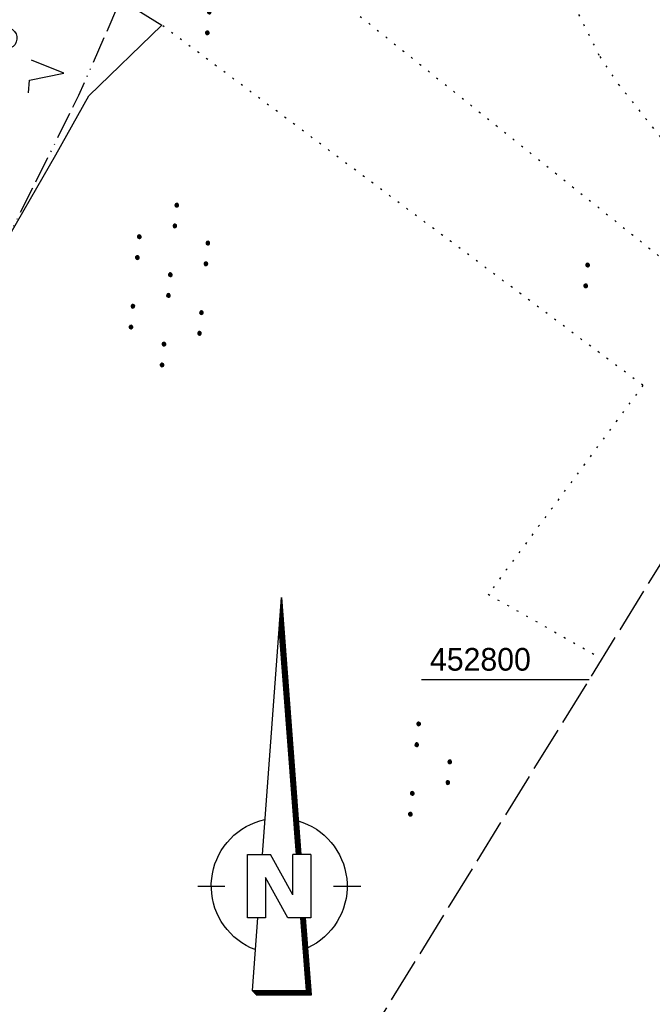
# Model space of a CAD drawing. Extents: x 508608 to 509338, y 452280 to 453218.
# Tile 24 of 31: x 509110 to 509180, y 452764 to 452873. Entities that reach past the tile are written whole.
import ezdxf

# ---------------------------------------------------------------- set-up
doc = ezdxf.new("R2010")
doc.units = 0
doc.header["$LTSCALE"] = 10
doc.header["$MEASUREMENT"] = 0
for name, pattern in [('ACAD_ISO13W100', [36, 12, -3, 12, -3, 0, -3, 0, -3]), ('LT00', [0]), ('LT14', [0.6, 0.5, -0.1]), ('PUNKTX2_STR', [0.6, 0.1, -0.5])]:
    doc.linetypes.add(name, pattern=pattern)
doc.layers.get('0').update_dxf_attribs({"linetype": 'LT00'})
doc.layers.add('-BLATT_119-RAND', color=7, linetype='LT14', plot=False)
for name, color, linetype in [('1401', 7, 'Continuous'), ('DFK_KATASTER', 250, 'LT00'), ('DFK_NUTZUNG', 250, 'LT00'), ('DFK_NUTZUNGSGRENZE', 70, 'PUNKTX2_STR'), ('GASLTG', 250, 'ACAD_ISO13W100'), ('V119_RASTER', 250, 'LT00')]:
    doc.layers.add(name, color=color, linetype=linetype)
doc.styles.get("Standard").update_dxf_attribs({"font": 'ARIAL.TTF'})

# ---------------------------------------------------------------- blocks, each defined once
blk = doc.blocks.new('SYMB7112')
at = {"color": 0, "linetype": 'ByBlock'}
for p, q in [((-0.13, 0.012919), (-0.13, -0.012919)), ((-0.125, -0.017105), (-0.125, 0.017105)), ((-0.12, 0.019164), (-0.12, -0.019164)), ((-0.115, -0.019796), (-0.115, 0.019796)), ((-0.11, 0.019164), (-0.11, -0.019164)), ((-0.105, -0.017105), (-0.105, 0.017105)), ((-0.1, 0.012919), (-0.1, -0.012919)), ((-0.095, -0.000126), (-0.095, 0.000146)), ((0.1, 0.012919), (0.1, -0.012919)), ((0.105, -0.017105), (0.105, 0.017105)), ((0.11, 0.019164), (0.11, -0.019164)), ((0.115, -0.019796), (0.115, 0.019796)), ((0.12, 0.019164), (0.12, -0.019164)), ((0.125, -0.017105), (0.125, 0.017105)), ((0.13, 0.012919), (0.13, -0.012919)), ((0.135, -0.000126), (0.135, 0.000146))]:
    blk.add_line(p, q, dxfattribs=at)
for points in [[(-0.095, 0), (-0.096981, 0.008678), (-0.10253, 0.015637), (-0.11055, 0.019499), (-0.11945, 0.019499), (-0.12747, 0.015637), (-0.133019, 0.008678), (-0.135, 0)], [(-0.135, 0), (-0.133019, -0.008678), (-0.12747, -0.015637), (-0.11945, -0.019499), (-0.11055, -0.019499), (-0.10253, -0.015637), (-0.096981, -0.008678), (-0.095, 0)], [(0.135, 0), (0.133019, 0.008678), (0.12747, 0.015637), (0.11945, 0.019499), (0.11055, 0.019499), (0.10253, 0.015637), (0.096981, 0.008678), (0.095, 0)], [(0.095, 0), (0.096981, -0.008678), (0.10253, -0.015637), (0.11055, -0.019499), (0.11945, -0.019499), (0.12747, -0.015637), (0.133019, -0.008678), (0.135, 0)]]:
    blk.add_lwpolyline(points, dxfattribs=at)
blk = doc.blocks.new('SYMB7201')
at = {"color": 0, "linetype": 'ByBlock'}
for p, q in [((0, 0.385), (-0.11, 0.015)), ((-0.255, -0.385), (-0.115, -0.385)), ((0.445, -0.385), (0.585, -0.385))]:
    blk.add_line(p, q, dxfattribs=at)
for points in [[(0.25, 0.015), (0.11, 0.015), (0, 0.385)], [(-0.393816, -0.383308), (-0.416239, -0.362945), (-0.432849, -0.337617), (-0.442589, -0.308936), (-0.444836, -0.27873), (-0.439449, -0.248923), (-0.426769, -0.221415), (-0.407606, -0.197958), (-0.38318, -0.180047), (-0.355047, -0.168823), (-0.325, -0.165), (-0.294953, -0.168823), (-0.26682, -0.180047), (-0.242394, -0.197959), (-0.223231, -0.221415), (-0.210551, -0.248923), (-0.205164, -0.27873), (-0.207411, -0.308936), (-0.21715, -0.337617), (-0.233761, -0.362945), (-0.256184, -0.383308)], [(0.306185, -0.383308), (0.283761, -0.362945), (0.267151, -0.337617), (0.257411, -0.308936), (0.255164, -0.27873), (0.260552, -0.248923), (0.273231, -0.221415), (0.292394, -0.197958), (0.31682, -0.180047), (0.344953, -0.168823), (0.375, -0.165), (0.405047, -0.168823), (0.43318, -0.180047), (0.457606, -0.197959), (0.476769, -0.221415), (0.489449, -0.248923), (0.494836, -0.27873), (0.492589, -0.308936), (0.48285, -0.337617), (0.466239, -0.362945), (0.443816, -0.383308)]]:
    blk.add_lwpolyline(points, dxfattribs=at)
blk = doc.blocks.new('SYMB7110')
at = {"color": 0, "linetype": 'ByBlock'}
for p, q in [((-0.515, 0.392919), (-0.515, 0.367081)), ((-0.51, 0.362895), (-0.51, 0.397105)), ((-0.505, 0.399164), (-0.505, 0.360836)), ((-0.5, 0.360204), (-0.5, 0.399796)), ((-0.495, 0.399164), (-0.495, 0.360836)), ((-0.49, 0.362895), (-0.49, 0.397105)), ((-0.485, 0.392919), (-0.485, 0.367081)), ((-0.48, 0.379874), (-0.48, 0.380145)), ((-0.285, 0.392919), (-0.285, 0.367081)), ((-0.28, 0.362895), (-0.28, 0.397105)), ((-0.275, 0.399164), (-0.275, 0.360836)), ((-0.27, 0.360204), (-0.27, 0.399796)), ((-0.265, 0.399164), (-0.265, 0.360836)), ((-0.26, 0.362895), (-0.26, 0.397105)), ((-0.255, 0.392919), (-0.255, 0.367081)), ((-0.25, 0.379874), (-0.25, 0.380146)), ((0.255, 0.392919), (0.255, 0.367081)), ((0.26, 0.362895), (0.26, 0.397105)), ((0.265, 0.399164), (0.265, 0.360836)), ((0.27, 0.360204), (0.27, 0.399796)), ((0.275, 0.399164), (0.275, 0.360836)), ((0.28, 0.362895), (0.28, 0.397105)), ((0.285, 0.392919), (0.285, 0.367081)), ((0.29, 0.379874), (0.29, 0.380145)), ((0.485, 0.392919), (0.485, 0.367081)), ((0.49, 0.362895), (0.49, 0.397105)), ((0.495, 0.399164), (0.495, 0.360836)), ((0.5, 0.360204), (0.5, 0.399796)), ((0.505, 0.399164), (0.505, 0.360836)), ((0.51, 0.362895), (0.51, 0.397105)), ((0.515, 0.392919), (0.515, 0.367081)), ((0.52, 0.379874), (0.52, 0.380146)), ((-0.9, 0.012919), (-0.9, -0.012919)), ((-0.895, -0.017106), (-0.895, 0.017105)), ((-0.89, 0.019164), (-0.89, -0.019164)), ((-0.885, -0.019797), (-0.885, 0.019796)), ((-0.88, 0.019164), (-0.88, -0.019164)), ((-0.875, -0.017106), (-0.875, 0.017105)), ((-0.87, 0.012919), (-0.87, -0.012919)), ((-0.865, -0.000126), (-0.865, 0.000145)), ((-0.67, 0.012919), (-0.67, -0.012919)), ((-0.665, -0.017106), (-0.665, 0.017105)), ((-0.66, 0.019164), (-0.66, -0.019164)), ((-0.655, -0.019797), (-0.655, 0.019796)), ((-0.65, 0.019164), (-0.65, -0.019164)), ((-0.645, -0.017106), (-0.645, 0.017105)), ((-0.64, 0.012919), (-0.64, -0.012919)), ((-0.635, -0.000126), (-0.635, 0.000145)), ((-0.13, 0.012919), (-0.13, -0.012919)), ((-0.125, -0.017105), (-0.125, 0.017105)), ((-0.12, 0.019164), (-0.12, -0.019164)), ((-0.115, -0.019796), (-0.115, 0.019796)), ((-0.11, 0.019164), (-0.11, -0.019164)), ((-0.105, -0.017105), (-0.105, 0.017105)), ((-0.1, 0.012919), (-0.1, -0.012919)), ((-0.095, -0.000126), (-0.095, 0.000146)), ((0.1, 0.012919), (0.1, -0.012919)), ((0.105, -0.017105), (0.105, 0.017105)), ((0.11, 0.019164), (0.11, -0.019164)), ((0.115, -0.019796), (0.115, 0.019796)), ((0.12, 0.019164), (0.12, -0.019164)), ((0.125, -0.017105), (0.125, 0.017105)), ((0.13, 0.012919), (0.13, -0.012919)), ((0.135, -0.000126), (0.135, 0.000146)), ((0.64, 0.012919), (0.64, -0.012919)), ((0.645, -0.017105), (0.645, 0.017105)), ((0.65, 0.019164), (0.65, -0.019164)), ((0.655, -0.019796), (0.655, 0.019796)), ((0.66, 0.019164), (0.66, -0.019164)), ((0.665, -0.017105), (0.665, 0.017105)), ((0.67, 0.012919), (0.67, -0.012919)), ((0.675, -0.000126), (0.675, 0.000146)), ((0.87, 0.012919), (0.87, -0.012919)), ((0.875, -0.017105), (0.875, 0.017105)), ((0.88, 0.019164), (0.88, -0.019164)), ((0.885, -0.019796), (0.885, 0.019796)), ((0.89, 0.019164), (0.89, -0.019164)), ((0.895, -0.017105), (0.895, 0.017105)), ((0.9, 0.012919), (0.9, -0.012919)), ((0.905, -0.000126), (0.905, 0.000146)), ((-0.515, -0.367081), (-0.515, -0.392919)), ((-0.51, -0.397105), (-0.51, -0.362895)), ((-0.505, -0.360836), (-0.505, -0.399164)), ((-0.5, -0.399796), (-0.5, -0.360204)), ((-0.495, -0.360836), (-0.495, -0.399164)), ((-0.49, -0.397106), (-0.49, -0.362895)), ((-0.485, -0.367081), (-0.485, -0.392919)), ((-0.48, -0.380126), (-0.48, -0.379855)), ((-0.285, -0.367081), (-0.285, -0.392919)), ((-0.28, -0.397105), (-0.28, -0.362895)), ((-0.275, -0.360836), (-0.275, -0.399164)), ((-0.27, -0.399796), (-0.27, -0.360204)), ((-0.265, -0.360836), (-0.265, -0.399164)), ((-0.26, -0.397105), (-0.26, -0.362895)), ((-0.255, -0.367081), (-0.255, -0.392919)), ((-0.25, -0.380126), (-0.25, -0.379855)), ((0.255, -0.367081), (0.255, -0.392919)), ((0.26, -0.397105), (0.26, -0.362895)), ((0.265, -0.360836), (0.265, -0.399164)), ((0.27, -0.399796), (0.27, -0.360204)), ((0.275, -0.360836), (0.275, -0.399164)), ((0.28, -0.397105), (0.28, -0.362895)), ((0.285, -0.367081), (0.285, -0.392919)), ((0.29, -0.380126), (0.29, -0.379855)), ((0.485, -0.367081), (0.485, -0.392919)), ((0.49, -0.397105), (0.49, -0.362895)), ((0.495, -0.360836), (0.495, -0.399164)), ((0.5, -0.399796), (0.5, -0.360204)), ((0.505, -0.360836), (0.505, -0.399164)), ((0.51, -0.397105), (0.51, -0.362895)), ((0.515, -0.367081), (0.515, -0.392919)), ((0.52, -0.380126), (0.52, -0.379855))]:
    blk.add_line(p, q, dxfattribs=at)
for points in [[(-0.48, 0.38), (-0.481981, 0.388678), (-0.48753, 0.395637), (-0.49555, 0.399499), (-0.50445, 0.399499), (-0.51247, 0.395637), (-0.518019, 0.388678), (-0.52, 0.38), (-0.518019, 0.371322), (-0.51247, 0.364363), (-0.50445, 0.360501), (-0.49555, 0.360501), (-0.48753, 0.364363), (-0.481981, 0.371322), (-0.48, 0.38)], [(-0.25, 0.38), (-0.251981, 0.388678), (-0.25753, 0.395637), (-0.26555, 0.399499), (-0.27445, 0.399499), (-0.28247, 0.395637), (-0.288019, 0.388678), (-0.29, 0.38), (-0.288019, 0.371322), (-0.28247, 0.364363), (-0.27445, 0.360501), (-0.26555, 0.360501), (-0.25753, 0.364363), (-0.251981, 0.371322), (-0.25, 0.38)], [(0.29, 0.38), (0.288019, 0.388678), (0.28247, 0.395637), (0.27445, 0.399499), (0.26555, 0.399499), (0.25753, 0.395637), (0.251981, 0.388678), (0.25, 0.38), (0.251981, 0.371322), (0.25753, 0.364363), (0.26555, 0.360501), (0.27445, 0.360501), (0.28247, 0.364363), (0.288019, 0.371322), (0.29, 0.38)], [(0.52, 0.38), (0.518019, 0.388678), (0.51247, 0.395637), (0.50445, 0.399499), (0.495549, 0.399499), (0.48753, 0.395637), (0.481981, 0.388678), (0.48, 0.38), (0.481981, 0.371322), (0.48753, 0.364363), (0.495549, 0.360501), (0.50445, 0.360501), (0.51247, 0.364363), (0.518019, 0.371322), (0.52, 0.38)], [(-0.865, 0), (-0.866981, 0.008678), (-0.87253, 0.015637), (-0.88055, 0.019498), (-0.88945, 0.019498), (-0.89747, 0.015637), (-0.903019, 0.008678), (-0.905, 0)], [(-0.905, 0), (-0.903019, -0.008678), (-0.89747, -0.015637), (-0.88945, -0.019499), (-0.88055, -0.019499), (-0.87253, -0.015637), (-0.866981, -0.008678), (-0.865, 0)], [(-0.635, 0), (-0.636981, 0.008678), (-0.64253, 0.015637), (-0.65055, 0.019498), (-0.65945, 0.019498), (-0.66747, 0.015637), (-0.673019, 0.008678), (-0.675, 0)], [(-0.675, 0), (-0.673019, -0.008678), (-0.66747, -0.015637), (-0.65945, -0.019499), (-0.65055, -0.019499), (-0.64253, -0.015637), (-0.636981, -0.008678), (-0.635, 0)], [(-0.095, 0), (-0.096981, 0.008678), (-0.10253, 0.015637), (-0.11055, 0.019499), (-0.11945, 0.019499), (-0.12747, 0.015637), (-0.133019, 0.008678), (-0.135, 0)], [(-0.135, 0), (-0.133019, -0.008678), (-0.12747, -0.015637), (-0.11945, -0.019499), (-0.11055, -0.019499), (-0.10253, -0.015637), (-0.096981, -0.008678), (-0.095, 0)], [(0.135, 0), (0.133019, 0.008678), (0.12747, 0.015637), (0.11945, 0.019499), (0.11055, 0.019499), (0.10253, 0.015637), (0.096981, 0.008678), (0.095, 0)], [(0.095, 0), (0.096981, -0.008678), (0.10253, -0.015637), (0.11055, -0.019499), (0.11945, -0.019499), (0.12747, -0.015637), (0.133019, -0.008678), (0.135, 0)], [(0.675, 0), (0.673019, 0.008678), (0.66747, 0.015637), (0.65945, 0.019499), (0.65055, 0.019499), (0.64253, 0.015637), (0.636981, 0.008678), (0.635, 0)], [(0.635, 0), (0.636981, -0.008678), (0.64253, -0.015637), (0.65055, -0.019499), (0.65945, -0.019499), (0.66747, -0.015637), (0.673019, -0.008678), (0.675, 0)], [(0.905, 0), (0.903019, 0.008678), (0.89747, 0.015637), (0.88945, 0.019499), (0.88055, 0.019499), (0.87253, 0.015637), (0.866981, 0.008678), (0.865, 0)], [(0.865, 0), (0.866981, -0.008678), (0.87253, -0.015637), (0.88055, -0.019499), (0.88945, -0.019499), (0.89747, -0.015637), (0.903019, -0.008678), (0.905, 0)], [(-0.48, -0.38), (-0.481981, -0.371322), (-0.48753, -0.364363), (-0.49555, -0.360501), (-0.50445, -0.360501), (-0.51247, -0.364363), (-0.518019, -0.371322), (-0.52, -0.38), (-0.518019, -0.388678), (-0.51247, -0.395637), (-0.50445, -0.399499), (-0.49555, -0.399499), (-0.48753, -0.395637), (-0.481981, -0.388678), (-0.48, -0.38)], [(-0.25, -0.38), (-0.251981, -0.371322), (-0.25753, -0.364363), (-0.26555, -0.360501), (-0.27445, -0.360501), (-0.28247, -0.364363), (-0.288019, -0.371322), (-0.29, -0.38), (-0.288019, -0.388678), (-0.28247, -0.395637), (-0.27445, -0.399499), (-0.26555, -0.399499), (-0.25753, -0.395637), (-0.251981, -0.388678), (-0.25, -0.38)], [(0.29, -0.38), (0.288019, -0.371322), (0.28247, -0.364363), (0.27445, -0.360501), (0.26555, -0.360501), (0.25753, -0.364363), (0.251981, -0.371322), (0.25, -0.38), (0.251981, -0.388678), (0.25753, -0.395637), (0.26555, -0.399499), (0.27445, -0.399499), (0.28247, -0.395637), (0.288019, -0.388678), (0.29, -0.38)], [(0.52, -0.38), (0.518019, -0.371322), (0.51247, -0.364363), (0.50445, -0.360501), (0.495549, -0.360501), (0.48753, -0.364363), (0.481981, -0.371322), (0.48, -0.38), (0.481981, -0.388678), (0.48753, -0.395637), (0.495549, -0.399499), (0.50445, -0.399499), (0.51247, -0.395637), (0.518019, -0.388678), (0.52, -0.38)]]:
    blk.add_lwpolyline(points, dxfattribs=at)
blk = doc.blocks.new('SYMB7111')
at = {"color": 0, "linetype": 'ByBlock'}
for p, q in [((-0.13, 0.202919), (-0.13, 0.177081)), ((-0.125, 0.172895), (-0.125, 0.207105)), ((-0.12, 0.209164), (-0.12, 0.170836)), ((-0.115, 0.170204), (-0.115, 0.209796)), ((-0.11, 0.209164), (-0.11, 0.170836)), ((-0.105, 0.172895), (-0.105, 0.207105)), ((-0.1, 0.202919), (-0.1, 0.177081)), ((-0.095, 0.189874), (-0.095, 0.190146)), ((0.1, 0.202919), (0.1, 0.177081)), ((0.105, 0.172895), (0.105, 0.207105)), ((0.11, 0.209164), (0.11, 0.170836)), ((0.115, 0.170204), (0.115, 0.209796)), ((0.12, 0.209164), (0.12, 0.170836)), ((0.125, 0.172895), (0.125, 0.207105)), ((0.13, 0.202919), (0.13, 0.177081)), ((0.135, 0.189874), (0.135, 0.190146)), ((-0.515, -0.177081), (-0.515, -0.202919)), ((-0.51, -0.207105), (-0.51, -0.172895)), ((-0.505, -0.170836), (-0.505, -0.209164)), ((-0.5, -0.209796), (-0.5, -0.170204)), ((-0.495, -0.170836), (-0.495, -0.209164)), ((-0.49, -0.207105), (-0.49, -0.172895)), ((-0.485, -0.177081), (-0.485, -0.202919)), ((-0.48, -0.190126), (-0.48, -0.189854)), ((-0.285, -0.177081), (-0.285, -0.202919)), ((-0.28, -0.207105), (-0.28, -0.172895)), ((-0.275, -0.170836), (-0.275, -0.209164)), ((-0.27, -0.209796), (-0.27, -0.170204)), ((-0.265, -0.170836), (-0.265, -0.209164)), ((-0.26, -0.207105), (-0.26, -0.172895)), ((-0.255, -0.177081), (-0.255, -0.202919)), ((-0.25, -0.190126), (-0.25, -0.189854)), ((0.255, -0.177081), (0.255, -0.202919)), ((0.26, -0.207105), (0.26, -0.172895)), ((0.265, -0.170836), (0.265, -0.209164)), ((0.27, -0.209796), (0.27, -0.170204)), ((0.275, -0.170836), (0.275, -0.209164)), ((0.28, -0.207105), (0.28, -0.172895)), ((0.285, -0.177081), (0.285, -0.202919)), ((0.29, -0.190126), (0.29, -0.189854)), ((0.485, -0.177081), (0.485, -0.202919)), ((0.49, -0.207105), (0.49, -0.172895)), ((0.495, -0.170836), (0.495, -0.209164)), ((0.5, -0.209796), (0.5, -0.170204)), ((0.505, -0.170836), (0.505, -0.209164)), ((0.51, -0.207105), (0.51, -0.172895)), ((0.515, -0.177081), (0.515, -0.202919)), ((0.52, -0.190126), (0.52, -0.189854))]:
    blk.add_line(p, q, dxfattribs=at)
for points in [[(-0.095, 0.19), (-0.096981, 0.198678), (-0.10253, 0.205637), (-0.11055, 0.209499), (-0.11945, 0.209499), (-0.12747, 0.205637), (-0.133019, 0.198678), (-0.135, 0.19), (-0.133019, 0.181322), (-0.12747, 0.174363), (-0.11945, 0.170501), (-0.11055, 0.170501), (-0.10253, 0.174363), (-0.096981, 0.181322), (-0.095, 0.19)], [(0.135, 0.19), (0.133019, 0.198678), (0.12747, 0.205637), (0.11945, 0.209499), (0.11055, 0.209499), (0.10253, 0.205637), (0.096981, 0.198678), (0.095, 0.19), (0.096981, 0.181322), (0.10253, 0.174363), (0.11055, 0.170501), (0.11945, 0.170501), (0.12747, 0.174363), (0.133019, 0.181322), (0.135, 0.19)], [(-0.48, -0.19), (-0.481981, -0.181322), (-0.48753, -0.174363), (-0.49555, -0.170501), (-0.50445, -0.170501), (-0.51247, -0.174363), (-0.518019, -0.181322), (-0.52, -0.19), (-0.518019, -0.198678), (-0.51247, -0.205637), (-0.50445, -0.209499), (-0.49555, -0.209499), (-0.48753, -0.205637), (-0.481981, -0.198678), (-0.48, -0.19)], [(-0.25, -0.19), (-0.251981, -0.181322), (-0.25753, -0.174363), (-0.26555, -0.170501), (-0.27445, -0.170501), (-0.28247, -0.174363), (-0.288019, -0.181322), (-0.29, -0.19), (-0.288019, -0.198678), (-0.28247, -0.205637), (-0.27445, -0.209499), (-0.26555, -0.209499), (-0.25753, -0.205637), (-0.251981, -0.198678), (-0.25, -0.19)], [(0.29, -0.19), (0.288019, -0.181322), (0.28247, -0.174363), (0.27445, -0.170501), (0.26555, -0.170501), (0.25753, -0.174363), (0.251981, -0.181322), (0.25, -0.19), (0.251981, -0.198678), (0.25753, -0.205637), (0.26555, -0.209499), (0.27445, -0.209499), (0.28247, -0.205637), (0.288019, -0.198678), (0.29, -0.19)], [(0.52, -0.19), (0.518019, -0.181322), (0.51247, -0.174363), (0.50445, -0.170501), (0.49555, -0.170501), (0.48753, -0.174363), (0.481981, -0.181322), (0.48, -0.19), (0.481981, -0.198678), (0.48753, -0.205637), (0.49555, -0.209499), (0.50445, -0.209499), (0.51247, -0.205637), (0.518019, -0.198678), (0.52, -0.19)]]:
    blk.add_lwpolyline(points, dxfattribs=at)
blk = doc.blocks.new('SYMB1401')
at = {"layer": '1401'}
for p, q in [((-2.1, -28.35), (0, 0)), ((0, 0), (2.15, -28.35)), ((2, -28.35), (-0.07, -1.01)), ((2.05, -28.35), (-0.05, -0.67)), ((2.1, -28.35), (-0.02, -0.34)), ((1.85, -28.35), (-0.15, -2.01)), ((1.9, -28.35), (-0.12, -1.68)), ((1.95, -28.35), (-0.1, -1.34)), ((1.7, -28.35), (-0.22, -3.01)), ((1.75, -28.35), (-0.2, -2.68)), ((1.8, -28.35), (-0.17, -2.34)), ((1.65, -28.35), (-0.25, -3.35)), ((-3.75, -35.35), (-3.75, -28.35)), ((-3.75, -28.35), (-1.2, -28.35)), ((1.25, -32.8), (-1.2, -28.35)), ((1.25, -32.8), (1.25, -28.35)), ((3.25, -28.35), (1.25, -28.35)), ((3.25, -28.35), (3.25, -35.35)), ((0.7, -35.35), (-1.75, -30.9)), ((-1.75, -30.9), (-1.75, -35.35)), ((-9.25, -31.85), (-6.25, -31.85)), ((5.75, -31.85), (8.75, -31.85)), ((-1.75, -35.35), (-3.75, -35.35)), ((-2.65, -35.35), (-3.25, -43.35)), ((3.25, -35.35), (0.7, -35.35)), ((2.75, -43.35), (2.15, -35.35)), ((2.8, -43.4), (2.2, -35.35)), ((3.3, -43.85), (2.65, -35.35)), ((-3.25, -43.35), (2.75, -43.35)), ((-3.2, -43.4), (2.8, -43.4))]:
    blk.add_line(p, q, dxfattribs=at)
for points in [[(-7.74, -32.11), (-7.75, -31.56), (-7.7, -31.01), (-7.62, -30.47), (-7.51, -29.93), (-7.35, -29.4), (-7.15, -28.89), (-6.92, -28.39), (-6.65, -27.91), (-6.34, -27.45), (-6.01, -27.02), (-5.64, -26.61), (-5.24, -26.23), (-4.82, -25.88), (-4.37, -25.56), (-3.9, -25.28), (-3.41, -25.03), (-2.9, -24.81), (-2.38, -24.64), (-1.85, -24.5)], [(1.85, -24.65), (2.37, -24.82), (2.88, -25.03), (3.37, -25.28), (3.85, -25.57), (4.3, -25.88), (4.72, -26.23), (5.12, -26.61), (5.49, -27.02), (5.83, -27.45), (6.13, -27.91), (6.41, -28.39), (6.64, -28.89), (6.84, -29.4), (7, -29.93), (7.12, -30.47), (7.2, -31.01), (7.24, -31.56), (7.25, -32.11)], [(-2.9, -38.85), (-3.41, -38.64), (-3.9, -38.39), (-4.37, -38.1), (-4.81, -37.78), (-5.24, -37.43), (-5.64, -37.05), (-6, -36.64), (-6.34, -36.21), (-6.64, -35.75), (-6.91, -35.27), (-7.15, -34.78), (-7.35, -34.26), (-7.5, -33.74), (-7.62, -33.2), (-7.7, -32.66), (-7.74, -32.11)], [(7.25, -32.11), (7.21, -32.66), (7.13, -33.21), (7.01, -33.74), (6.85, -34.27), (6.65, -34.78), (6.42, -35.28), (6.15, -35.76), (5.84, -36.22), (5.5, -36.66), (5.13, -37.07), (4.74, -37.45), (4.31, -37.8), (3.86, -38.12), (3.39, -38.4), (2.9, -38.65)], [(-3.15, -43.45), (2.85, -43.45), (2.25, -35.35)], [(-3.1, -43.5), (2.9, -43.5), (2.3, -35.35)], [(-3.05, -43.55), (2.95, -43.55), (2.35, -35.35)], [(-3, -43.6), (3, -43.6), (2.4, -35.35)], [(-2.95, -43.65), (3.05, -43.65), (2.45, -35.35)], [(-2.9, -43.7), (3.1, -43.7), (2.5, -35.35)], [(-2.85, -43.75), (3.15, -43.75), (2.55, -35.35)], [(-2.8, -43.8), (3.2, -43.8), (2.6, -35.35)], [(-2.78, -43.82), (3.25, -43.82), (2.62, -35.35)], [(-3.25, -43.35), (-2.75, -43.85), (3.3, -43.85)]]:
    blk.add_lwpolyline(points, dxfattribs=at)

msp = doc.modelspace()

# ---------------------------------------------------------------- linework, layer by layer
at = {"layer": '-BLATT_119-RAND'}
msp.add_lwpolyline([(509093.92, 453217.53), (508607.66, 452430.65), (508851.81, 452279.78), (509338.07, 453066.66), (509093.92, 453217.53)], dxfattribs=at)
at = {"layer": 'DFK_KATASTER'}
for p, q in [((509110.93, 452881.69), (509126.1, 452872.22)), ((509126.1, 452872.22), (509118.06, 452864.43)), ((509114.4, 452857.9), (509118.06, 452864.43)), ((509096.76, 452827.4), (509114.4, 452857.9))]:
    msp.add_line(p, q, dxfattribs=at)
at = {"layer": 'DFK_NUTZUNGSGRENZE', "ltscale": 0.2}
for p, q in [((509118.98, 452896.44), (509195.15, 452835.38)), ((509171.03, 452875.53), (509174.45, 452868.74)), ((509179.21, 452832.48), (509126.1, 452872.22)), ((509174.45, 452868.74), (509176.51, 452865.68)), ((509176.51, 452865.68), (509182.71, 452857.89)), ((509179.21, 452832.48), (509162.13, 452809.42)), ((509162.13, 452809.42), (509174.71, 452802.31))]:
    msp.add_line(p, q, dxfattribs=at)
at = {"layer": 'GASLTG', "ltscale": 0.025, "flags": 128}
msp.add_lwpolyline([(509226.79, 453135.43), (509237.82, 453121.89), (509240.24, 453119.27), (509241.22, 453115.74), (509239.95, 453112.7), (509210.11, 453054.13), (509188.06, 453010.87), (509170.98, 452976.53), (509152.69, 452940.89), (509135.88, 452907.72), (509116.92, 452864.45), (509106.4, 452843.36), (509102.71, 452835.21), (509092.6, 452810.94), (509087.26, 452801.17), (509068.23, 452761.71), (509055.97, 452732.48), (509035.03, 452684.33), (509019.67, 452648.58), (509006.01, 452617.99), (508993.89, 452590.51), (508979.72, 452560.34), (508968.55, 452534.82), (508961.63, 452518.91), (508951.17, 452494.56), (508923.79, 452434.72), (508907.28, 452394.98), (508899.54, 452376.18), (508889.01, 452350.91), (508877.03, 452320.58)], dxfattribs=at)
at = {"layer": 'V119_RASTER'}
msp.add_line((509173.28, 452800), (509154.78, 452800), dxfattribs=at)

# ---------------------------------------------------------------- block references
at = {"layer": '1401'}
msp.add_blockref('SYMB1401', (509139.31, 452809.07), dxfattribs=at)
at = {"layer": 'DFK_NUTZUNG', "yscale": 10, "zscale": 10}
for name, p, xscale, rotation in [('SYMB7111', (509133.48, 452876.17), 9.999999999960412, 264.7377000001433), ('SYMB7201', (509111.45, 452867.27), 9.999999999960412, 264.7377000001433), ('SYMB7110', (509126.94, 452843.54), 9.999999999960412, 264.7377000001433), ('SYMB7112', (509173, 452844.6), 10.00000000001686, 264.7377100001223), ('SYMB7111', (509155.89, 452789.97), 9.999999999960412, 264.7377000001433)]:
    msp.add_blockref(name, p, dxfattribs=dict(at, xscale=xscale, rotation=rotation))

# ---------------------------------------------------------------- texts
at = {"layer": 'V119_RASTER', "width": 0.955}
msp.add_text(' 452800', height=2.5, rotation=-0.0002, dxfattribs=at).set_placement((509154.78, 452801))

doc.saveas('drawing.dxf')
